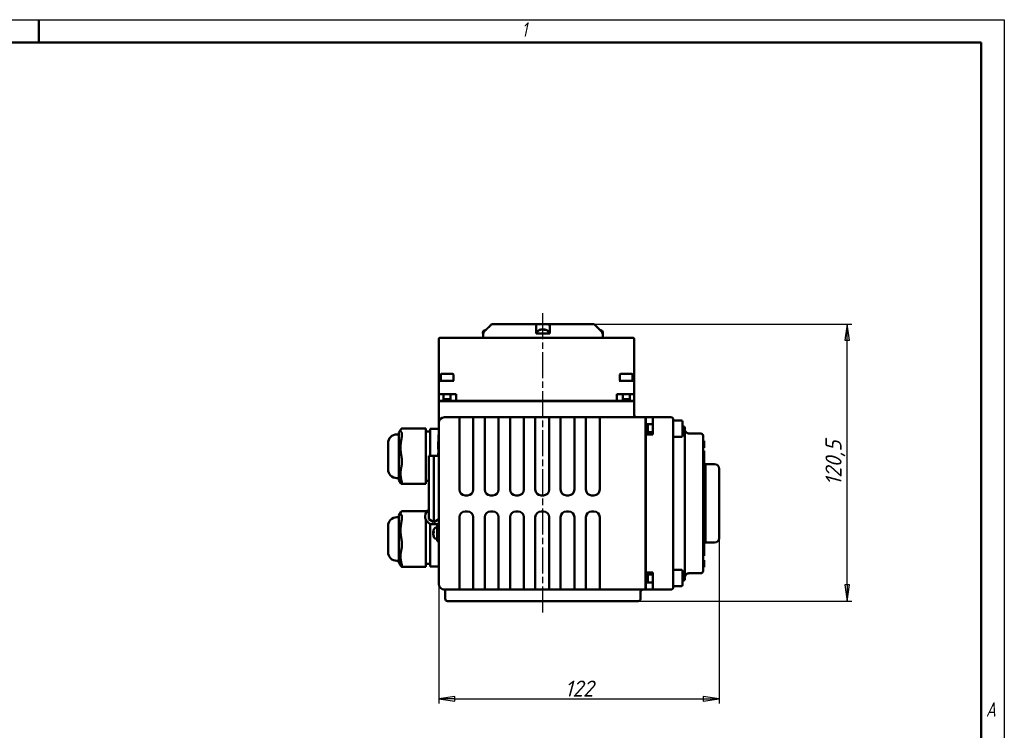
# Model space of a CAD drawing. Header units: millimetres. Extents: x 0 to 840, y 0 to 594.
# Tile 4 of 4: x 412 to 840, y 285 to 594. Entities that reach past the tile are written whole.
import ezdxf

# ---------------------------------------------------------------- set-up
doc = ezdxf.new("R2010")
doc.units = ezdxf.units.MM
doc.header["$LTSCALE"] = 2
doc.linetypes.add('CHAIN', pattern=[0.7087, 0.4724, -0.0591, 0.1181, -0.0591])
for name, color, linetype, lineweight in [('Видимый контур (ГОСТ)', 7, 'Continuous', 50), ('Кромка (ГОСТ)', 7, 'Continuous', 50), ('Линия резьбы (ГОСТ)', 7, 'Continuous', 25), ('Осевая линия (ГОСТ)', 7, 'Continuous', 25), ('Размер (ГОСТ)', 7, 'Continuous', 25)]:
    doc.layers.add(name, color=color, linetype=linetype, lineweight=lineweight)
doc.styles.add('Альтернативный текст (ГОСТ)', font='arial.ttf', dxfattribs={"width": 0.8})
doc.styles.add('Обычный текст (ГОСТ)', font='GOST Common Italic.ttf')
doc.dimstyles.new('Обычный (ГОСТ)', dxfattribs={"dimscale": 2, "dimtxt": 3.5, "dimasz": 3.5, "dimexe": 1, "dimexo": 0, "dimgap": 0.5, "dimtad": 1, "dimtxsty": 'Обычный текст (ГОСТ)', "dimblk": 'Filled-1', "dimcen": 0.09, "dimdle": 15, "dimclrd": 256, "dimclre": 256, "dimclrt": 256, "dimazin": 2, "dimtfac": 0.714286, "dimtdec": 3, "dimtmove": 0, "dimatfit": 3, "dimfxl": 1, "dimtolj": 1, "dimlwd": 25, "dimlwe": 25, "dimarcsym": 0})

# ---------------------------------------------------------------- blocks, each defined once
blk = doc.blocks.new('Рамки ГОСТ - Рамка')
at = {"layer": 'Кромка (ГОСТ)', "lineweight": 25}
for p, q in [((0, 297), (420, 297)), ((420, 297), (420, 0))]:
    blk.add_line(p, q, dxfattribs=at)
at = {"layer": 'Кромка (ГОСТ)'}
for p, q in [((210, 292), (210, 297)), ((415, 292), (20, 292)), ((415, 5), (415, 292))]:
    blk.add_line(p, q, dxfattribs=at)
at = {"layer": 'Кромка (ГОСТ)', "char_height": 3.17, "attachment_point": 1, "style": 'Альтернативный текст (ГОСТ)'}
for s, insert, width in [('\\fGOST Common|b0|i1;{\\H3.1700;1}', (315.02, 296.44), 5.2327), ('\\fGOST Common|b0|i1;{\\H3.1700;A}', (416, 148.5), 5.0704)]:
    blk.add_mtext(s, dxfattribs=dict(at, insert=insert, width=width))
blk = doc.blocks.new('Filled-1')
at = {"color": 0}
for p, q in [((0, 0), (-1, 0.143)), ((-1, 0.143), (-1, -0.143)), ((-1, 0), (0, 0)), ((-1, -0.143), (0, 0))]:
    blk.add_line(p, q, dxfattribs=at)
at = {"color": 0, "flags": 128}
blk.add_lwpolyline([(-1, -0.143), (0, 0), (-1, 0.143), (-1, -0.143)], dxfattribs=at)
at = {"color": 0}
blk.add_solid([(-1, -0.143), (0, 0), (-1, 0.143), (-1, -0.143)], dxfattribs=at)
blk = doc.blocks.new('*D11')
at = {"layer": 'Defpoints', "color": 0, "linetype": 'Continuous', "transparency": 16777216}
for p in [(715.95, 368.39), (593.95, 348.47), (715.95, 298.39)]:
    blk.add_point(p, dxfattribs=at)
at = {"layer": 'Размер (ГОСТ)', "linetype": 'Continuous', "lineweight": 25, "transparency": 16777216}
for p, q in [((715.95, 368.39), (715.95, 296.39)), ((593.95, 348.47), (593.95, 296.39)), ((600.95, 298.39), (708.95, 298.39))]:
    blk.add_line(p, q, dxfattribs=at)
at = {"layer": 'Размер (ГОСТ)', "linetype": 'Continuous', "lineweight": 25, "transparency": 16777216, "xscale": 7, "yscale": 7, "zscale": 7, "rotation": 180}
blk.add_blockref('Filled-1', (593.95, 298.39), dxfattribs=at)
at = {"layer": 'Размер (ГОСТ)', "linetype": 'Continuous', "lineweight": 25, "transparency": 16777216, "xscale": 7, "yscale": 7, "zscale": 7}
blk.add_blockref('Filled-1', (715.95, 298.39), dxfattribs=at)
at = {"layer": 'Размер (ГОСТ)', "linetype": 'Continuous', "lineweight": 25, "transparency": 16777216, "insert": (648.77, 306.39), "char_height": 7, "attachment_point": 1, "style": 'Обычный текст (ГОСТ)'}
blk.add_mtext('\\A1;122', dxfattribs=at)
blk = doc.blocks.new('*D12')
at = {"layer": 'Defpoints', "color": 0, "linetype": 'Continuous', "transparency": 16777216}
for p in [(661.59, 461.47), (771.59, 461.47), (680.76, 340.97)]:
    blk.add_point(p, dxfattribs=at)
at = {"layer": 'Размер (ГОСТ)', "linetype": 'Continuous', "lineweight": 25, "transparency": 16777216}
for p, q in [((661.59, 461.47), (773.59, 461.47)), ((771.59, 347.97), (771.59, 454.47)), ((680.76, 340.97), (773.59, 340.97))]:
    blk.add_line(p, q, dxfattribs=at)
at = {"layer": 'Размер (ГОСТ)', "linetype": 'Continuous', "lineweight": 25, "transparency": 16777216, "xscale": 7, "yscale": 7, "zscale": 7}
for p, rotation in [((771.59, 461.47), 90), ((771.59, 340.97), 270)]:
    blk.add_blockref('Filled-1', p, dxfattribs=dict(at, rotation=rotation))
at = {"layer": 'Размер (ГОСТ)', "linetype": 'Continuous', "lineweight": 25, "transparency": 16777216, "insert": (762.19, 391.26), "char_height": 7, "attachment_point": 1, "rotation": 90, "style": 'Обычный текст (ГОСТ)'}
blk.add_mtext('\\A1;120,5', dxfattribs=at)

msp = doc.modelspace()

# ---------------------------------------------------------------- linework, layer by layer
at = {"layer": 'Видимый контур (ГОСТ)'}
for p, q in [((614.443, 458.98), (614.31, 458.98)), ((616.921, 461.473), (616.921, 461.473)), ((616.921, 461.473), (636.531, 461.473)), ((636.531, 461.473), (641.984, 461.473)), ((638.178, 458.98), (637.878, 458.98)), ((638.828, 459.201), (638.831, 459.17)), ((639.65, 459.201), (639.631, 458.986)), ((640.198, 458.98), (639.639, 458.98)), ((641.984, 461.473), (661.59, 461.473)), ((593.951, 454.973), (593.951, 437.873)), ((601.936, 455.473), (594.451, 455.473)), ((670.967, 455.473), (601.936, 455.473)), ((613.17, 457.873), (613.17, 457.473)), ((613.17, 457.473), (613.264, 457.473)), ((613.255, 455.473), (613.255, 457.473)), ((613.264, 457.473), (613.429, 457.473)), ((613.429, 457.559), (613.429, 457.473)), ((636.258, 457.559), (636.258, 458.266)), ((636.258, 457.473), (636.258, 457.559)), ((636.258, 457.473), (638.559, 457.473)), ((636.739, 457.873), (636.739, 457.473)), ((638.559, 457.473), (639.916, 457.473)), ((639.916, 457.473), (642.258, 457.473)), ((641.739, 457.873), (641.739, 457.473)), ((642.258, 458.266), (642.258, 457.559)), ((642.258, 457.559), (642.258, 457.473)), ((665.082, 457.473), (665.082, 457.559)), ((665.082, 457.473), (665.245, 457.473)), ((665.245, 457.473), (665.34, 457.473)), ((665.255, 455.473), (665.255, 457.473)), ((665.34, 457.873), (665.34, 457.473)), ((678.451, 455.473), (670.967, 455.473)), ((678.951, 437.873), (678.951, 454.973)), ((593.951, 437.873), (593.951, 436.373)), ((594.777, 439.573), (594.777, 436.873)), ((595.077, 439.873), (599.977, 439.873)), ((600.277, 439.573), (600.277, 437.024)), ((672.777, 439.573), (672.777, 436.953)), ((673.077, 439.873), (677.977, 439.873)), ((678.277, 439.573), (678.277, 436.873)), ((678.951, 436.373), (678.951, 437.873)), ((593.951, 436.373), (593.951, 431.073)), ((594.451, 436.873), (594.951, 436.873)), ((596.528, 436.873), (594.951, 436.873)), ((596.528, 436.873), (598.525, 436.873)), ((600.432, 436.873), (598.525, 436.873)), ((674.528, 436.873), (672.471, 436.873)), ((674.528, 436.873), (676.525, 436.873)), ((677.951, 436.873), (676.525, 436.873)), ((677.951, 436.873), (678.451, 436.873)), ((678.951, 431.073), (678.951, 436.373)), ((594.951, 431.073), (593.951, 431.073)), ((593.951, 428.073), (593.951, 431.073)), ((594.951, 431.073), (601.451, 431.073)), ((596.027, 431.073), (596.027, 427.973)), ((596.027, 428.873), (599.027, 428.873)), ((599.027, 431.073), (599.027, 427.973)), ((601.451, 428.073), (601.451, 431.073)), ((671.451, 428.073), (671.451, 431.073)), ((671.451, 431.073), (677.951, 431.073)), ((674.027, 431.073), (674.027, 427.973)), ((674.027, 428.873), (677.027, 428.873)), ((677.027, 431.073), (677.027, 427.973)), ((678.951, 431.073), (677.951, 431.073)), ((678.951, 428.073), (678.951, 431.073)), ((593.951, 428.073), (596.027, 428.073)), ((593.951, 427.973), (677.951, 427.973)), ((593.951, 418.473), (593.951, 427.973)), ((599.027, 428.073), (601.451, 428.073)), ((601.451, 428.073), (671.451, 428.073)), ((623.196, 427.973), (623.196, 428.073)), ((657.682, 427.973), (657.682, 428.073)), ((671.451, 428.073), (674.027, 428.073)), ((677.027, 428.073), (678.951, 428.073)), ((677.951, 427.973), (678.951, 427.973)), ((678.951, 421.973), (678.951, 427.973)), ((602.951, 420.973), (596.451, 420.973)), ((602.951, 420.973), (608.951, 420.973)), ((602.951, 420.973), (602.951, 420.241)), ((602.951, 403.705), (602.951, 420.241)), ((613.951, 420.973), (608.951, 420.973)), ((608.951, 420.241), (608.951, 420.973)), ((608.951, 420.241), (608.951, 403.705)), ((613.951, 420.973), (619.951, 420.973)), ((613.951, 420.973), (613.951, 420.241)), ((613.951, 403.705), (613.951, 420.241)), ((624.951, 420.973), (619.951, 420.973)), ((619.951, 420.241), (619.951, 420.973)), ((619.951, 420.241), (619.951, 403.705)), ((624.951, 420.973), (630.951, 420.973)), ((624.951, 420.973), (624.951, 420.241)), ((624.951, 403.705), (624.951, 420.241)), ((635.951, 420.973), (630.951, 420.973)), ((630.951, 420.241), (630.951, 420.973)), ((630.951, 420.241), (630.951, 403.705)), ((635.951, 420.973), (641.951, 420.973)), ((635.951, 420.973), (635.951, 420.241)), ((635.951, 403.705), (635.951, 420.241)), ((646.951, 420.973), (641.951, 420.973)), ((641.951, 420.241), (641.951, 420.973)), ((641.951, 420.241), (641.951, 403.705)), ((646.951, 420.973), (652.951, 420.973)), ((646.951, 420.973), (646.951, 420.241)), ((646.951, 403.705), (646.951, 420.241)), ((657.951, 420.973), (652.951, 420.973)), ((652.951, 420.241), (652.951, 420.973)), ((652.951, 420.241), (652.951, 403.705)), ((663.951, 420.973), (657.951, 420.973)), ((657.951, 420.973), (657.951, 420.241)), ((657.951, 403.705), (657.951, 420.241)), ((683.951, 420.973), (663.951, 420.973)), ((663.951, 418.473), (663.951, 420.973)), ((683.951, 420.973), (683.951, 418.473)), ((684.051, 420.973), (687.051, 420.973)), ((684.051, 420.973), (684.051, 418.016)), ((687.051, 418.473), (687.051, 420.973)), ((694.951, 420.973), (687.051, 420.973)), ((695.951, 419.973), (695.951, 418.473)), ((576.614, 414.302), (577.428, 415.659)), ((588.251, 416.059), (577.826, 416.059)), ((588.251, 416.059), (588.251, 415.973)), ((588.251, 414.504), (588.251, 415.973)), ((590.151, 415.871), (590.151, 415.862)), ((593.951, 415.871), (590.151, 415.871)), ((590.151, 415.384), (590.151, 415.862)), ((593.951, 418.473), (593.951, 401.937)), ((663.951, 418.473), (663.951, 389.473)), ((683.951, 418.473), (683.951, 348.473)), ((687.051, 418.016), (683.951, 418.016)), ((684.951, 418.016), (684.951, 414.47)), ((687.051, 418.473), (687.051, 413.473)), ((699.551, 419.516), (695.951, 419.516)), ((695.951, 348.473), (695.951, 418.473)), ((699.951, 419.116), (699.951, 412.916)), ((700.451, 416.973), (699.951, 416.973)), ((700.951, 416.473), (700.951, 416.044)), ((700.951, 410.54), (700.951, 416.044)), ((576.614, 413.475), (575.664, 413.475)), ((576.614, 414.302), (576.614, 393.686)), ((590.151, 414.754), (588.251, 414.754)), ((588.251, 414.504), (588.251, 411.392)), ((588.251, 404.076), (588.251, 411.392)), ((590.151, 415.384), (590.151, 412.767)), ((590.151, 405.64), (590.151, 412.767)), ((593.751, 404.177), (593.751, 413.323)), ((593.951, 413.323), (593.751, 413.323)), ((684.051, 414.016), (683.951, 414.016)), ((684.051, 414.47), (684.051, 413.473)), ((687.051, 414.47), (684.051, 414.47)), ((684.051, 413.473), (687.051, 413.473)), ((684.051, 413.473), (684.051, 353.473)), ((699.551, 412.516), (695.951, 412.516)), ((707.951, 413.862), (702.951, 413.862)), ((708.951, 412.862), (708.951, 412.673)), ((708.951, 392.302), (708.951, 412.673)), ((571.864, 398.313), (571.864, 409.675)), ((593.651, 408.352), (593.651, 410.254)), ((593.651, 410.254), (593.751, 410.254)), ((593.651, 407.423), (593.651, 408.352)), ((593.651, 407.142), (593.651, 407.423)), ((593.651, 407.142), (593.751, 407.142)), ((700.951, 410.54), (700.951, 410.045)), ((700.951, 356.901), (700.951, 410.045)), ((708.951, 410.766), (709.451, 410.766)), ((708.951, 410.756), (709.451, 410.756)), ((708.951, 407.649), (709.451, 407.649)), ((708.951, 407.639), (709.451, 407.639)), ((709.451, 410.766), (709.451, 410.756)), ((709.451, 410.756), (709.451, 410.343)), ((709.451, 410.343), (709.451, 409.2)), ((709.451, 409.2), (709.451, 408.043)), ((709.451, 408.043), (709.451, 407.649)), ((709.451, 407.649), (709.451, 407.639)), ((588.251, 404.076), (588.251, 399.413)), ((589.565, 404.176), (591.758, 404.188)), ((589.565, 388.238), (589.565, 404.176)), ((590.151, 405.64), (590.151, 404.179)), ((591.758, 404.188), (593.951, 404.176)), ((591.758, 388.25), (591.758, 404.188)), ((593.651, 405.248), (593.651, 405.289)), ((593.651, 405.289), (593.751, 405.289)), ((593.651, 405.013), (593.651, 405.248)), ((593.651, 405.248), (593.751, 405.248)), ((593.651, 404.491), (593.651, 405.013)), ((593.651, 405.013), (593.751, 405.013)), ((593.651, 404.366), (593.651, 404.491)), ((593.651, 404.491), (593.751, 404.491)), ((593.651, 404.177), (593.651, 404.366)), ((602.951, 403.705), (602.951, 401.937)), ((608.951, 401.937), (608.951, 403.705)), ((613.951, 403.705), (613.951, 401.937)), ((619.951, 401.937), (619.951, 403.705)), ((624.951, 403.705), (624.951, 401.937)), ((630.951, 401.937), (630.951, 403.705)), ((635.951, 403.705), (635.951, 401.937)), ((641.951, 401.937), (641.951, 403.705)), ((646.951, 403.705), (646.951, 401.937)), ((652.951, 401.937), (652.951, 403.705)), ((657.951, 403.705), (657.951, 401.937)), ((683.951, 404.886), (684.051, 404.886)), ((708.951, 406.315), (709.451, 406.315)), ((708.951, 404.226), (709.451, 404.226)), ((709.451, 404.226), (709.451, 406.315)), ((709.451, 404.226), (709.451, 402.618)), ((588.251, 393.566), (588.251, 399.413)), ((593.951, 401.937), (593.951, 365.008)), ((602.951, 389.473), (602.951, 401.937)), ((608.951, 401.937), (608.951, 389.473)), ((613.951, 389.473), (613.951, 401.937)), ((619.951, 401.937), (619.951, 389.473)), ((624.951, 389.473), (624.951, 401.937)), ((630.951, 401.937), (630.951, 389.473)), ((635.951, 389.473), (635.951, 401.937)), ((641.951, 401.937), (641.951, 389.473)), ((646.951, 389.473), (646.951, 401.937)), ((652.951, 401.937), (652.951, 389.473)), ((657.951, 389.473), (657.951, 401.937)), ((708.951, 402.618), (709.451, 402.618)), ((708.951, 402.475), (709.451, 402.475)), ((709.451, 402.618), (709.451, 402.475)), ((709.451, 397.774), (709.451, 402.475)), ((709.451, 399.475), (709.951, 399.475)), ((709.951, 394.774), (709.951, 400.558)), ((709.951, 400.558), (713.951, 400.558)), ((715.951, 398.558), (715.951, 368.388)), ((576.614, 394.513), (575.664, 394.513)), ((708.951, 397.774), (709.451, 397.774)), ((709.451, 369.172), (709.451, 397.774)), ((709.451, 394.774), (709.951, 394.774)), ((709.951, 372.172), (709.951, 394.774)), ((576.614, 393.686), (577.428, 392.329)), ((588.251, 391.929), (577.826, 391.929)), ((588.251, 393.566), (588.251, 391.929)), ((589.565, 393.234), (588.251, 393.234)), ((708.951, 374.644), (708.951, 392.302)), ((589.565, 388.238), (589.565, 376.573)), ((591.758, 388.25), (591.758, 375.306)), ((606.451, 386.973), (605.451, 386.973)), ((617.451, 386.973), (616.451, 386.973)), ((628.451, 386.973), (627.451, 386.973)), ((639.451, 386.973), (638.451, 386.973)), ((650.451, 386.973), (649.451, 386.973)), ((661.451, 386.973), (660.451, 386.973)), ((576.614, 377.445), (575.664, 377.445)), ((576.614, 378.271), (577.428, 379.628)), ((576.614, 378.271), (576.614, 357.655)), ((588.251, 380.029), (577.826, 380.029)), ((588.001, 377.808), (588.001, 377.896)), ((588.251, 380.029), (588.251, 379.942)), ((588.251, 379.181), (588.251, 379.942)), ((602.951, 365.008), (602.951, 377.473)), ((605.451, 379.973), (606.451, 379.973)), ((608.951, 377.473), (608.951, 365.008)), ((613.951, 365.008), (613.951, 377.473)), ((616.451, 379.973), (617.451, 379.973)), ((619.951, 377.473), (619.951, 365.008)), ((624.951, 365.008), (624.951, 377.473)), ((627.451, 379.973), (628.451, 379.973)), ((630.951, 377.473), (630.951, 365.008)), ((635.951, 365.008), (635.951, 377.473)), ((638.451, 379.973), (639.451, 379.973)), ((641.951, 377.473), (641.951, 365.008)), ((646.951, 365.008), (646.951, 377.473)), ((649.451, 379.973), (650.451, 379.973)), ((652.951, 377.473), (652.951, 365.008)), ((657.951, 365.008), (657.951, 377.473)), ((660.451, 379.973), (661.451, 379.973)), ((663.951, 377.473), (663.951, 348.473)), ((571.864, 362.282), (571.864, 373.645)), ((588.251, 376.522), (588.251, 375.361)), ((588.251, 368.045), (588.251, 375.361)), ((589.565, 376.573), (591.758, 375.306)), ((590.151, 369.609), (590.151, 374.626)), ((593.951, 374.378), (591.431, 374.378)), ((593.951, 376.573), (591.758, 375.306)), ((592.851, 373.006), (593.251, 373.006)), ((593.251, 370.506), (593.251, 374.378)), ((708.951, 354.273), (708.951, 374.644)), ((590.151, 369.609), (590.151, 364.868)), ((591.526, 370.859), (591.744, 370.84)), ((591.526, 370.152), (591.531, 370.153)), ((591.744, 371.178), (591.744, 370.553)), ((591.744, 369.237), (591.744, 369.091)), ((593.251, 370.506), (593.251, 367.006)), ((708.951, 369.172), (709.451, 369.172)), ((709.451, 372.172), (709.951, 372.172)), ((709.451, 364.471), (709.451, 369.172)), ((709.951, 366.388), (709.951, 372.172)), ((588.251, 368.045), (588.251, 363.382)), ((590.151, 358.219), (590.151, 364.868)), ((592.851, 368.006), (593.251, 368.006)), ((593.951, 367.006), (593.251, 367.006)), ((593.951, 365.008), (593.951, 348.473)), ((602.951, 365.008), (602.951, 363.241)), ((608.951, 363.241), (608.951, 365.008)), ((613.951, 365.008), (613.951, 363.241)), ((619.951, 363.241), (619.951, 365.008)), ((624.951, 365.008), (624.951, 363.241)), ((630.951, 363.241), (630.951, 365.008)), ((635.951, 365.008), (635.951, 363.241)), ((641.951, 363.241), (641.951, 365.008)), ((646.951, 365.008), (646.951, 363.241)), ((652.951, 363.241), (652.951, 365.008)), ((657.951, 365.008), (657.951, 363.241)), ((708.951, 364.471), (709.451, 364.471)), ((708.951, 364.328), (709.451, 364.328)), ((709.451, 367.471), (709.951, 367.471)), ((709.451, 364.471), (709.451, 364.328)), ((709.451, 364.328), (709.451, 362.72)), ((709.951, 366.388), (713.951, 366.388)), ((588.251, 357.535), (588.251, 363.382)), ((602.951, 346.705), (602.951, 363.241)), ((608.951, 363.241), (608.951, 346.705)), ((613.951, 346.705), (613.951, 363.241)), ((619.951, 363.241), (619.951, 346.705)), ((624.951, 346.705), (624.951, 363.241)), ((630.951, 363.241), (630.951, 346.705)), ((635.951, 346.705), (635.951, 363.241)), ((641.951, 363.241), (641.951, 346.705)), ((646.951, 346.705), (646.951, 363.241)), ((652.951, 363.241), (652.951, 346.705)), ((657.951, 346.705), (657.951, 363.241)), ((683.951, 362.06), (684.051, 362.06)), ((708.951, 362.72), (709.451, 362.72)), ((708.951, 360.631), (709.451, 360.631)), ((709.451, 360.631), (709.451, 362.72)), ((576.614, 358.482), (575.664, 358.482)), ((576.614, 357.655), (577.428, 356.298)), ((588.251, 355.898), (577.826, 355.898)), ((588.251, 357.535), (588.251, 355.898)), ((590.151, 357.203), (588.251, 357.203)), ((590.151, 358.219), (590.151, 356.086)), ((593.951, 356.086), (590.151, 356.086)), ((700.951, 356.901), (700.951, 356.406)), ((700.951, 350.902), (700.951, 356.406)), ((708.951, 358.827), (709.451, 358.827)), ((708.951, 358.421), (709.451, 358.421)), ((708.951, 355.701), (709.451, 355.701)), ((709.451, 358.827), (709.451, 358.421)), ((709.451, 358.421), (709.451, 357.264)), ((709.451, 357.264), (709.451, 356.109)), ((709.451, 356.109), (709.451, 355.701)), ((684.051, 353.016), (683.951, 353.016)), ((684.051, 353.473), (684.051, 352.511)), ((684.051, 353.473), (687.051, 353.473)), ((684.051, 352.511), (687.051, 352.511)), ((684.951, 352.511), (684.951, 349.016)), ((687.051, 353.473), (687.051, 348.473)), ((699.551, 354.516), (695.951, 354.516)), ((699.951, 354.116), (699.951, 347.916)), ((702.951, 353.084), (707.951, 353.084)), ((708.951, 354.273), (708.951, 354.084)), ((663.951, 345.973), (663.951, 348.473)), ((687.051, 349.016), (683.951, 349.016)), ((683.951, 348.473), (683.951, 345.973)), ((684.051, 349.016), (684.051, 345.973)), ((687.051, 345.973), (687.051, 348.473)), ((695.951, 348.473), (695.951, 346.973)), ((699.551, 347.516), (695.951, 347.516)), ((699.951, 349.973), (700.451, 349.973)), ((700.951, 350.902), (700.951, 350.473)), ((596.451, 345.973), (602.951, 345.973)), ((596.755, 345.043), (596.755, 341.973)), ((602.951, 346.705), (602.951, 345.973)), ((608.951, 345.986), (602.951, 345.986)), ((608.951, 345.973), (602.951, 345.973)), ((608.951, 345.973), (608.951, 346.705)), ((608.951, 345.973), (613.951, 345.973)), ((613.951, 346.705), (613.951, 345.973)), ((619.951, 345.986), (613.951, 345.986)), ((619.951, 345.973), (613.951, 345.973)), ((619.951, 345.973), (619.951, 346.705)), ((619.951, 345.973), (624.951, 345.973)), ((624.951, 346.705), (624.951, 345.973)), ((630.951, 345.986), (624.951, 345.986)), ((630.951, 345.973), (624.951, 345.973)), ((630.951, 345.973), (630.951, 346.705)), ((630.951, 345.973), (635.951, 345.973)), ((635.951, 346.705), (635.951, 345.973)), ((641.951, 345.986), (635.951, 345.986)), ((641.951, 345.973), (635.951, 345.973)), ((641.951, 345.973), (641.951, 346.705)), ((641.951, 345.973), (646.951, 345.973)), ((646.951, 346.705), (646.951, 345.973)), ((652.951, 345.986), (646.951, 345.986)), ((652.951, 345.973), (646.951, 345.973)), ((652.951, 345.973), (652.951, 346.705)), ((652.951, 345.973), (657.951, 345.973)), ((657.951, 346.705), (657.951, 345.973)), ((663.951, 345.986), (657.951, 345.986)), ((663.951, 345.973), (657.951, 345.973)), ((663.951, 345.973), (683.951, 345.973)), ((681.755, 344.973), (681.755, 341.973)), ((684.051, 345.973), (687.051, 345.973)), ((687.051, 345.973), (694.951, 345.973)), ((680.755, 340.973), (597.755, 340.973))]:
    msp.add_line(p, q, dxfattribs=at)
for centre, radius, start, end in [((614.17, 457.873), 1, 116.26077, 179.99), ((615.67, 454.833), 4.39, 104.93731, 116.26077), ((637.739, 457.873), 1, 116.26077, 179.99), ((639.239, 454.833), 4.39, 96.9847, 116.26077), ((639.239, 454.833), 4.39, 63.73923, 83.0153), ((640.739, 457.873), 1, 0.01, 63.73923), ((662.84, 454.833), 4.39, 63.73923, 75.04998), ((664.34, 457.873), 1, 0.01, 63.73923), ((594.451, 454.973), 0.5, 90, 180), ((678.451, 454.973), 0.5, 0, 90), ((595.077, 439.573), 0.3, 90, 180), ((599.977, 439.573), 0.3, 0, 90), ((673.077, 439.573), 0.3, 90, 180), ((677.977, 439.573), 0.3, 0, 90), ((594.451, 436.373), 0.5, 90, 180), ((678.451, 436.373), 0.5, 0, 90), ((596.451, 418.473), 2.5, 90, 180), ((679.951, 421.973), 1, 180, 270), ((694.951, 419.973), 1, 0, 90), ((699.551, 419.116), 0.4, 0, 90), ((700.451, 416.473), 0.5, 0, 90), ((575.664, 409.675), 3.8, 90, 180), ((699.551, 412.916), 0.4, 270, 0), ((707.951, 412.862), 1, 0, 90), ((713.951, 398.558), 2, 0, 90), ((575.664, 398.313), 3.8, 180, 270), ((605.451, 389.473), 2.5, 180, 270), ((606.451, 389.473), 2.5, 270, 0), ((616.451, 389.473), 2.5, 180, 270), ((617.451, 389.473), 2.5, 270, 0), ((627.451, 389.473), 2.5, 180, 270), ((628.451, 389.473), 2.5, 270, 0), ((638.451, 389.473), 2.5, 180, 270), ((639.451, 389.473), 2.5, 270, 0), ((649.451, 389.473), 2.5, 180, 270), ((650.451, 389.473), 2.5, 270, 0), ((660.451, 389.473), 2.5, 180, 270), ((661.451, 389.473), 2.5, 270, 0), ((575.664, 373.645), 3.8, 90, 180), ((591.431, 377.896), 3.43, 122.9681, 180), ((591.431, 377.808), 3.43, 180, 270), ((605.451, 377.473), 2.5, 90, 180), ((606.451, 377.473), 2.5, 0, 90), ((616.451, 377.473), 2.5, 90, 180), ((617.451, 377.473), 2.5, 0, 90), ((627.451, 377.473), 2.5, 90, 180), ((628.451, 377.473), 2.5, 0, 90), ((638.451, 377.473), 2.5, 90, 180), ((639.451, 377.473), 2.5, 0, 90), ((649.451, 377.473), 2.5, 90, 180), ((650.451, 377.473), 2.5, 0, 90), ((660.451, 377.473), 2.5, 90, 180), ((661.451, 377.473), 2.5, 0, 90), ((592.851, 372.006), 1, 90.01, 153.73923), ((595.891, 370.506), 4.39, 153.73923, 164.0684), ((595.891, 370.506), 4.39, 195.9316, 206.26077), ((592.851, 369.006), 1, 206.26077, 269.99), ((713.951, 368.388), 2, 270, 0), ((575.664, 362.282), 3.8, 180, 270), ((699.551, 354.116), 0.4, 0, 90), ((707.951, 354.084), 1, 270, 0), ((596.451, 348.473), 2.5, 180, 270), ((699.551, 347.916), 0.4, 270, 0), ((700.451, 350.473), 0.5, 270, 0), ((682.755, 344.973), 1, 90, 180), ((694.951, 346.973), 1, 270, 0), ((597.755, 341.973), 1, 180, 270), ((680.755, 341.973), 1, 270, 0)]:
    msp.add_arc(centre, radius, start, end, dxfattribs=at)
for centre, major_axis, ratio, start_param, end_param in [((615.736, 454.847), (-0.917, 4.29), 0.9089145, 0.0762344, 0.1446538), ((639.305, 454.847), (-0.919, 4.29), 0.909239, 6.195237, 6.4274393), ((639.147, 454.847), (0.669, 4.336), 0.8207838, 0.230371, 0.4625733), ((639.387, 454.847), (-0.419, 4.367), 0.4070484, 5.9076553, 6.1398576), ((639.091, 454.847), (0.419, 4.367), 0.4070484, 0.1433277, 0.1502936), ((639.331, 454.847), (-0.669, 4.336), 0.8207838, 6.0097465, 6.0528143), ((639.106, 454.847), (0.463, 4.362), 0.564551, 6.0065292, 6.2387315), ((639.173, 454.847), (0.919, 4.29), 0.909239, 0.0809824, 0.0879483), ((703.136, 407.743), (0.261, -6.117), 0.5390567, 3.1184719, 3.1184995), ((595.877, 370.478), (-3.906, 1.997), 0.9814972, 0.1910005, 0.3607135), ((595.877, 370.354), (-4.368, 0.407), 0.3449315, 5.9788098, 6.211012), ((595.877, 370.562), (-4.253, -1.075), 0.9345727, 5.9469399, 5.9469603), ((595.877, 370.346), (-4.37, 0.388), 0.170491, 0.1194678, 0.2891807), ((595.877, 370.665), (-4.37, -0.388), 0.170491, 5.9315152, 6.1637175), ((595.877, 370.45), (-4.253, 1.075), 0.9345727, 0.336225, 0.5684273), ((595.877, 370.533), (-3.906, -1.997), 0.9814972, 5.9224718, 6.1546741), ((703.336, 363.2), (-0.467, -10.114), 0.4186637, 0.0193638, 0.0194828)]:
    msp.add_ellipse(centre, major_axis=major_axis, ratio=ratio, start_param=start_param, end_param=end_param, dxfattribs=at)
for points, weights in [([(615.67, 460.198), (614.735, 459.27), (613.724, 458.266)], [1.00372681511, 1.00417062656, 1.00306073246]), ([(614.538, 459.074), (615.117, 459.649), (615.67, 460.198)], [1.00370622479, 1.00398645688, 1.00372310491]), ([(636.258, 458.266), (636.258, 459.27), (636.258, 460.198)], [1.0030591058, 1.00416849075, 1.00372310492]), ([(642.258, 460.198), (642.258, 459.27), (642.258, 458.266)], [1.00372365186, 1.00416831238, 1.00305927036]), ([(664.787, 458.266), (663.775, 459.27), (662.84, 460.198)], [1.00305910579, 1.00416849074, 1.00372310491]), ([(577.683, 415.973), (576.939, 415.239), (577.683, 414.504)], [1.13266408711, 1.19557772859, 1.13266408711]), ([(577.683, 411.392), (576.939, 407.734), (577.683, 404.076)], [1.13266408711, 1.19557772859, 1.13266408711]), ([(577.683, 399.413), (576.939, 396.489), (577.683, 393.566)], [1.13266408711, 1.19557772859, 1.13266408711]), ([(577.683, 392.015), (577.521, 392.175), (577.428, 392.329)], [1.13266408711, 1.14579539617, 1.15344518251]), ([(577.683, 379.942), (576.939, 379.208), (577.683, 378.473)], [1.13266408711, 1.19557772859, 1.13266408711]), ([(577.683, 375.361), (576.939, 371.703), (577.683, 368.045)], [1.13266408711, 1.19557772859, 1.13266408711]), ([(577.683, 363.382), (576.939, 360.458), (577.683, 357.535)], [1.13266408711, 1.19557772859, 1.13266408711]), ([(577.683, 355.984), (577.521, 356.144), (577.428, 356.298)], [1.13266408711, 1.14579539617, 1.15344518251])]:
    msp.add_rational_spline(points, weights, degree=2, dxfattribs=at)
for points in [[(614.267, 458.972), (614.28, 458.977), (614.296, 458.98), (614.31, 458.98)], [(637.835, 458.972), (637.849, 458.977), (637.865, 458.98), (637.878, 458.98)], [(640.198, 458.98), (640.206, 458.98), (640.216, 458.977), (640.224, 458.972)], [(577.683, 415.973), (577.738, 416.028), (577.787, 416.059), (577.826, 416.059)], [(577.683, 379.942), (577.738, 379.997), (577.787, 380.028), (577.826, 380.028)], [(591.744, 371.178), (591.744, 371.183), (591.747, 371.189), (591.752, 371.194)], [(591.752, 369.044), (591.747, 369.059), (591.744, 369.076), (591.744, 369.091)], [(596.755, 345.043), (596.755, 345.043), (596.755, 345.043), (596.755, 345.043)]]:
    msp.add_open_spline(points, degree=3, dxfattribs=at)
for points, knots in [([(616.921, 461.473), (616.634, 461.173), (616.336, 460.866), (616.052, 460.579), (615.928, 460.455), (615.8, 460.327), (615.67, 460.198)], [-0.12159309, -0.12159309, -0.12159309, -0.12159309, 0, 0, 0, 0.05284171, 0.05284171, 0.05284171, 0.05284171]), ([(615.67, 460.198), (615.8, 460.327), (615.928, 460.455), (616.336, 460.866), (616.634, 461.173), (616.921, 461.473)], [1.13553758, 1.13553758, 1.13553758, 1.13553758, 1.18828561, 1.18828561, 1.30987869, 1.30987869, 1.30987869, 1.30987869]), ([(636.258, 460.198), (636.258, 460.327), (636.266, 460.455), (636.319, 460.866), (636.4, 461.173), (636.531, 461.473)], [1.13553758, 1.13553758, 1.13553758, 1.13553758, 1.18828561, 1.18828561, 1.30987869, 1.30987869, 1.30987869, 1.30987869]), ([(638.828, 459.201), (638.828, 459.201), (638.827, 459.201), (638.822, 459.202), (638.814, 459.201), (638.79, 459.2), (638.775, 459.198), (638.75, 459.196), (638.742, 459.195), (638.733, 459.194)], [0.009331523, 0.009331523, 0.009331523, 0.009331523, 0.012211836, 0.012211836, 0.018306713, 0.018306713, 0.02440159, 0.02440159, 0.027283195, 0.027283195, 0.027283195, 0.027283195]), ([(638.986, 459.194), (639.003, 459.196), (639.023, 459.198), (639.066, 459.2), (639.088, 459.201), (639.128, 459.202), (639.148, 459.201), (639.184, 459.2), (639.2, 459.198), (639.217, 459.196), (639.222, 459.195), (639.226, 459.194)], [0, 0, 0, 0, 0.006105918, 0.006105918, 0.012211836, 0.012211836, 0.018306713, 0.018306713, 0.02440159, 0.02440159, 0.027283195, 0.027283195, 0.027283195, 0.027283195]), ([(639.492, 459.194), (639.475, 459.196), (639.455, 459.198), (639.412, 459.2), (639.39, 459.201), (639.35, 459.202), (639.33, 459.201), (639.294, 459.2), (639.278, 459.198), (639.261, 459.196), (639.256, 459.195), (639.252, 459.194)], [0, 0, 0, 0, 0.006108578, 0.006108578, 0.012217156, 0.012217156, 0.018309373, 0.018309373, 0.02440159, 0.02440159, 0.027283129, 0.027283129, 0.027283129, 0.027283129]), ([(639.678, 459.194), (639.667, 459.196), (639.658, 459.198), (639.649, 459.2), (639.649, 459.201), (639.656, 459.202), (639.664, 459.201), (639.688, 459.2), (639.703, 459.198), (639.728, 459.196), (639.736, 459.195), (639.745, 459.194)], [0, 0, 0, 0, 0.006105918, 0.006105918, 0.012211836, 0.012211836, 0.018306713, 0.018306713, 0.02440159, 0.02440159, 0.027283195, 0.027283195, 0.027283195, 0.027283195]), ([(641.984, 461.473), (642.115, 461.173), (642.197, 460.866), (642.233, 460.579), (642.249, 460.455), (642.257, 460.327), (642.258, 460.198)], [-0.12159309, -0.12159309, -0.12159309, -0.12159309, 0, 0, 0, 0.05284171, 0.05284171, 0.05284171, 0.05284171]), ([(662.84, 460.198), (662.71, 460.327), (662.582, 460.455), (662.175, 460.866), (661.876, 461.173), (661.59, 461.473)], [1.13553758, 1.13553758, 1.13553758, 1.13553758, 1.18828561, 1.18828561, 1.30987869, 1.30987869, 1.30987869, 1.30987869]), ([(613.724, 458.266), (613.724, 458.266), (613.723, 458.265), (613.635, 458.178), (613.553, 458.055), (613.458, 457.827), (613.429, 457.682), (613.429, 457.559)], [-0.074150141, -0.074150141, -0.074150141, -0.074150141, -0.074012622, -0.074012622, -0.036942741, -0.036942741, 0, 0, 0, 0]), ([(665.082, 457.559), (665.082, 457.682), (665.053, 457.827), (664.958, 458.055), (664.875, 458.178), (664.787, 458.265), (664.787, 458.266), (664.787, 458.266)], [-0.59454155, -0.59454155, -0.59454155, -0.59454155, -0.557598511, -0.557598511, -0.520528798, -0.520528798, -0.520391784, -0.520391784, -0.520391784, -0.520391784]), ([(600.277, 437.024), (600.277, 436.969), (600.254, 436.926), (600.184, 436.882), (600.147, 436.873), (600.103, 436.873)], [-0.25404492, -0.25404492, -0.25404492, -0.25404492, -0.210157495, -0.210157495, -0.179187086, -0.179187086, -0.179187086, -0.179187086]), ([(672.879, 436.873), (672.875, 436.873), (672.87, 436.873), (672.809, 436.877), (672.777, 436.907), (672.777, 436.953)], [-0.597492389, -0.597492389, -0.597492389, -0.597492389, -0.593500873, -0.593500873, -0.540591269, -0.540591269, -0.540591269, -0.540591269]), ([(700.951, 415.863), (700.951, 415.862), (700.951, 415.862), (700.951, 415.861), (700.951, 415.861), (700.951, 415.859), (700.951, 415.859), (700.951, 415.857), (700.951, 415.856), (700.951, 415.855), (700.951, 415.854), (700.951, 415.851), (700.951, 415.849), (700.951, 415.843), (700.952, 415.838), (700.952, 415.82), (700.952, 415.807), (700.954, 415.753), (700.957, 415.713), (700.972, 415.553), (700.995, 415.433), (701.086, 415.109), (701.181, 414.908), (701.418, 414.563), (701.56, 414.411), (701.884, 414.157), (702.072, 414.054), (702.453, 413.915), (702.65, 413.875), (702.881, 413.863), (702.916, 413.862), (702.951, 413.862)], [0, 0, 0, 0, 0.00088698, 0.00088698, 0.00155676, 0.00155676, 0.00189225, 0.00189225, 0.00216751, 0.00216751, 0.00247239, 0.00247239, 0.003021, 0.003021, 0.00436181, 0.00436181, 0.00838014, 0.00838014, 0.02043762, 0.02043762, 0.05674137, 0.05674137, 0.12159055, 0.12159055, 0.18240977, 0.18240977, 0.24519279, 0.24519279, 0.30407927, 0.30407927, 0.3146281, 0.3146281, 0.3146281, 0.3146281]), ([(577.683, 411.392), (577.754, 411.744), (577.815, 412.107), (577.901, 412.816), (577.923, 413.156), (577.923, 413.702), (577.901, 413.953), (577.815, 414.312), (577.754, 414.433), (577.683, 414.504)], [-2.27895386, -2.27895386, -2.27895386, -2.27895386, -2.16691501, -2.16691501, -2.04196653, -2.04196653, -1.91701805, -1.91701805, -1.8049792, -1.8049792, -1.8049792, -1.8049792]), ([(577.683, 399.413), (577.754, 399.695), (577.815, 400.027), (577.901, 400.783), (577.923, 401.215), (577.923, 402.033), (577.901, 402.486), (577.815, 403.331), (577.754, 403.724), (577.683, 404.076)], [-2.27895386, -2.27895386, -2.27895386, -2.27895386, -2.16691501, -2.16691501, -2.04196653, -2.04196653, -1.91701805, -1.91701805, -1.8049792, -1.8049792, -1.8049792, -1.8049792]), ([(577.683, 392.015), (577.754, 391.945), (577.815, 391.914), (577.901, 391.961), (577.923, 392.053), (577.923, 392.325), (577.901, 392.527), (577.815, 393.012), (577.754, 393.285), (577.683, 393.566)], [-2.27895386, -2.27895386, -2.27895386, -2.27895386, -2.16691501, -2.16691501, -2.04196653, -2.04196653, -1.91701805, -1.91701805, -1.8049792, -1.8049792, -1.8049792, -1.8049792]), ([(577.683, 375.361), (577.754, 375.713), (577.815, 376.076), (577.901, 376.786), (577.923, 377.125), (577.923, 377.671), (577.901, 377.922), (577.815, 378.281), (577.754, 378.402), (577.683, 378.473)], [-2.27895386, -2.27895386, -2.27895386, -2.27895386, -2.16691501, -2.16691501, -2.04196653, -2.04196653, -1.91701805, -1.91701805, -1.8049792, -1.8049792, -1.8049792, -1.8049792]), ([(591.531, 370.869), (591.529, 370.862), (591.527, 370.858), (591.524, 370.86), (591.523, 370.866), (591.523, 370.883), (591.523, 370.895), (591.525, 370.927), (591.526, 370.946), (591.529, 370.974), (591.53, 370.983), (591.531, 370.993)], [0, 0, 0, 0, 0.006105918, 0.006105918, 0.012211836, 0.012211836, 0.018306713, 0.018306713, 0.02440159, 0.02440159, 0.027283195, 0.027283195, 0.027283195, 0.027283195]), ([(591.531, 370.859), (591.529, 370.84), (591.527, 370.818), (591.524, 370.775), (591.523, 370.753), (591.523, 370.716), (591.523, 370.698), (591.525, 370.669), (591.526, 370.658), (591.529, 370.647), (591.53, 370.644), (591.531, 370.643)], [0, 0, 0, 0, 0.006108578, 0.006108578, 0.012217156, 0.012217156, 0.018309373, 0.018309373, 0.02440159, 0.02440159, 0.027283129, 0.027283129, 0.027283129, 0.027283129]), ([(591.531, 370.153), (591.529, 370.172), (591.527, 370.193), (591.524, 370.237), (591.523, 370.258), (591.523, 370.295), (591.523, 370.313), (591.525, 370.342), (591.526, 370.354), (591.529, 370.364), (591.53, 370.367), (591.531, 370.369)], [0, 0, 0, 0, 0.006105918, 0.006105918, 0.012211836, 0.012211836, 0.018306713, 0.018306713, 0.02440159, 0.02440159, 0.027283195, 0.027283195, 0.027283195, 0.027283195]), ([(591.526, 370.152), (591.526, 370.152), (591.525, 370.152), (591.524, 370.151), (591.523, 370.146), (591.523, 370.129), (591.523, 370.116), (591.525, 370.084), (591.526, 370.065), (591.529, 370.037), (591.53, 370.028), (591.531, 370.018)], [0.005522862, 0.005522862, 0.005522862, 0.005522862, 0.006105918, 0.006105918, 0.012211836, 0.012211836, 0.018306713, 0.018306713, 0.02440159, 0.02440159, 0.027283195, 0.027283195, 0.027283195, 0.027283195]), ([(577.683, 363.382), (577.754, 363.664), (577.815, 363.996), (577.901, 364.753), (577.923, 365.184), (577.923, 366.002), (577.901, 366.455), (577.815, 367.3), (577.754, 367.693), (577.683, 368.045)], [-2.27895386, -2.27895386, -2.27895386, -2.27895386, -2.16691501, -2.16691501, -2.04196653, -2.04196653, -1.91701805, -1.91701805, -1.8049792, -1.8049792, -1.8049792, -1.8049792]), ([(577.683, 355.984), (577.754, 355.914), (577.815, 355.883), (577.901, 355.93), (577.923, 356.022), (577.923, 356.294), (577.901, 356.496), (577.815, 356.982), (577.754, 357.254), (577.683, 357.535)], [-2.27895386, -2.27895386, -2.27895386, -2.27895386, -2.16691501, -2.16691501, -2.04196653, -2.04196653, -1.91701805, -1.91701805, -1.8049792, -1.8049792, -1.8049792, -1.8049792]), ([(702.951, 353.084), (702.768, 353.084), (702.584, 353.058), (702.219, 352.955), (702.037, 352.873), (701.707, 352.661), (701.556, 352.53), (701.299, 352.228), (701.19, 352.053), (701.028, 351.673), (700.976, 351.461), (700.956, 351.222), (700.954, 351.194), (700.953, 351.153), (700.952, 351.139), (700.952, 351.118), (700.952, 351.111), (700.951, 351.101), (700.951, 351.097), (700.951, 351.092), (700.951, 351.09), (700.951, 351.087), (700.951, 351.086), (700.951, 351.085), (700.951, 351.085), (700.951, 351.085), (700.951, 351.085), (700.951, 351.084), (700.951, 351.084), (700.951, 351.084), (700.951, 351.084), (700.951, 351.083), (700.951, 351.083), (700.951, 351.083)], [0, 0, 0, 0, 0.05483759, 0.05483759, 0.11360922, 0.11360922, 0.17234841, 0.17234841, 0.23270895, 0.23270895, 0.29637447, 0.29637447, 0.30470742, 0.30470742, 0.30888225, 0.30888225, 0.31097172, 0.31097172, 0.31201857, 0.31201857, 0.31254837, 0.31254837, 0.31283666, 0.31283666, 0.31289286, 0.31289286, 0.31295234, 0.31295234, 0.31301615, 0.31301615, 0.31314546, 0.31314546, 0.31356498, 0.31356498, 0.31356498, 0.31356498]), ([(596.755, 345.043), (596.755, 345.149), (596.737, 345.256), (596.671, 345.458), (596.621, 345.555), (596.529, 345.678), (596.497, 345.715), (596.431, 345.78), (596.397, 345.809), (596.337, 345.855), (596.311, 345.873), (596.247, 345.913), (596.213, 345.931), (596.163, 345.955), (596.144, 345.963), (596.107, 345.978), (596.092, 345.984), (596.055, 345.996), (596.044, 345.999), (596.019, 346.006), (596.016, 346.006), (596.016, 346.006)], [0, 0, 0, 0, 0.03204727, 0.03204727, 0.06430074, 0.06430074, 0.07941936, 0.07941936, 0.09363595, 0.09363595, 0.10507404, 0.10507404, 0.1224899, 0.1224899, 0.13781419, 0.13781419, 0.16036777, 0.16036777, 0.20647026, 0.20647026, 0.28968248, 0.28968248, 0.28968248, 0.28968248])]:
    msp.add_open_spline(points, degree=3, knots=knots, dxfattribs=at)
at = {"layer": 'Линия резьбы (ГОСТ)'}
for p, q in [((596.328, 428.873), (596.328, 427.973)), ((598.726, 427.973), (598.726, 428.873)), ((674.328, 428.873), (674.328, 427.973)), ((676.726, 427.973), (676.726, 428.873)), ((684.951, 417.598), (683.951, 417.598)), ((683.951, 414.434), (684.051, 414.434)), ((684.051, 352.598), (683.951, 352.598)), ((683.951, 349.434), (684.951, 349.434))]:
    msp.add_line(p, q, dxfattribs=at)
at = {"layer": 'Осевая линия (ГОСТ)', "linetype": 'CHAIN', "ltscale": 11.993792}
msp.add_line((639.255, 335.973), (639.258, 466.473), dxfattribs=at)

# ---------------------------------------------------------------- block references
at = {"xscale": 2, "yscale": 2, "zscale": 2}
msp.add_blockref('Рамки ГОСТ - Рамка', (0, 0), dxfattribs=at)

# ---------------------------------------------------------------- dimensions: what is measured, and where the dimension line sits
at = {"layer": 'Размер (ГОСТ)', "linetype": 'Continuous', "lineweight": 25}
for base, p1, p2, angle, picture, middle in [((771.59, 461.473), (680.755, 340.973), (661.59, 461.473), 270, '*D12', (771.59, 401.223)), ((715.951, 298.388), (593.951, 348.473), (715.951, 368.388), 180, '*D11', (654.951, 298.388))]:
    dim = msp.add_linear_dim(base=base, p1=p1, p2=p2, angle=angle, dimstyle='Обычный (ГОСТ)', override={"dimgap": 0.5, "dimdec": 2, "dimtol": 0, "dimlim": 0, "dimtp": 0, "dimtm": 0, "dimtdec": 3, "dimtofl": 0, "dimatfit": 1}, dxfattribs=at)
    dim.commit()
    dim.dimension.update_dxf_attribs({"geometry": picture, "text_midpoint": middle, "dimtype": 160})

doc.saveas('drawing.dxf')
